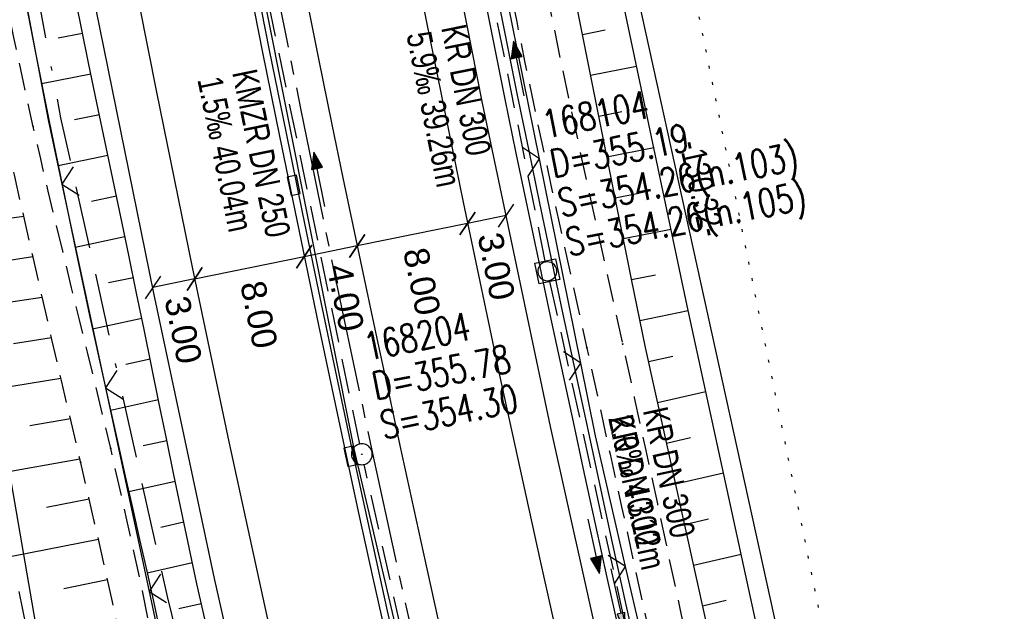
# Model space of a CAD drawing. Extents: x 508896 to 509497, y 457065 to 458031.
# Tile 32 of 45: x 509040 to 509111, y 457856 to 457898. Entities that reach past the tile are written whole.
import ezdxf

# ---------------------------------------------------------------- set-up
doc = ezdxf.new("R2010")
doc.units = 0
doc.header["$LTSCALE"] = 10
doc.header["$MEASUREMENT"] = 0
for name, pattern in [('ACAD_ISO16W100', [73, 15, -6.5, 15, -6.5, 15, -7, 1, -7]), ('ACHSE', [5.5, 4, -0.5, 0.5, -0.5]), ('AUSGEZOGEN', [0]), ('LT00', [0]), ('LT11', [0.3, 0.2, -0.1]), ('PUNKTX2_STR', [0.6, 0.1, -0.5]), ('STRICHLINIE2', [0.375, 0.25, -0.125])]:
    doc.linetypes.add(name, pattern=pattern)
doc.layers.get('0').update_dxf_attribs({"linetype": 'LT00'})
for name, color, linetype in [('--EK_FBR', 1, 'LT00'), ('--EK_Halt-Pfeil', 4, 'LT00'), ('--EK_Haltung', 7, 'STRICHLINIE2'), ('--EK_Haltung-Text', 140, 'LT00'), ('--EK_Schacht-Text', 5, 'LT00'), ('--EL_DFK_AB_L', 21, 'LT00'), ('--EL_Halt-Pfeil', 4, 'LT00'), ('--EL_Haltung', 182, 'STRICHLINIE2'), ('--EL_Haltung-Text', 182, 'LT00'), ('--WASSER_GRENZE', 180, 'PUNKTX2_STR'), ('-AX-093', 35, 'ACHSE'), ('ABSTAND', 8, 'LT00'), ('BAB-KABEL', 220, 'ACAD_ISO16W100'), ('BEMAßUNG', 255, 'Continuous'), ('DFK_AB_L', 21, 'LT00'), ('PFEIL', 140, 'AUSGEZOGEN'), ('V113_AFBR_BAB', 250, 'LT00'), ('V113_BOESCH', 250, 'LT00'), ('V113_BOSCHUNG', 250, 'LT00'), ('V113_FELDWEG', 250, 'LT11'), ('V113_GRABEN', 250, 'LT00'), ('V113_H_BORD', 8, 'LT00'), ('V113_KA_MULD', 182, 'LT00'), ('V113_KA_PRUF', 182, 'LT00'), ('V113_LD_MARK', 250, 'LT00'), ('V113_RINNE', 182, 'LT00'), ('V113_SINKK', 182, 'LT00'), ('V113_ZAUN', 40, 'LT00')]:
    doc.layers.add(name, color=color, linetype=linetype)
doc.styles.add('Arial', font='ARIAL.TTF')
doc.styles.add('Haltungsbeschriftung', font='ARIAL.TTF', dxfattribs={"width": 0.75})
doc.styles.add('schachtbeschriftung', font='romans.shx', dxfattribs={"width": 0.75, "height": 2})
doc.styles.get("Standard").update_dxf_attribs({"font": 'ARIAL.TTF'})

# ---------------------------------------------------------------- blocks, each defined once
blk = doc.blocks.new('Pfreil3')
at = {"layer": 'PFEIL'}
blk.add_hatch(color=256, dxfattribs=at).paths.add_polyline_path([(-1.549, 0.273), (-1.549, -0.273), (0, 0)])
for p, q in [((-1.549, 0), (-4.831, 0)), ((-1.549, -0.273), (-1.549, 0.273)), ((-1.549, 0.273), (0, 0)), ((0, 0), (-1.549, -0.273))]:
    blk.add_line(p, q, dxfattribs=at)
blk = doc.blocks.new('SYMB0003')
at = {"color": 0, "linetype": 'ByBlock'}
for p, q in [((-0.015712, 0), (0.010166, 0.012015)), ((0, -0.021257), (-0.015712, 0)), ((0.010166, 0.012015), (0, -0.021257))]:
    blk.add_line(p, q, dxfattribs=at)
for points in [[(-0.031395, 0.499013), (-0.093691, 0.491144), (-0.154509, 0.475528), (-0.21289, 0.452414), (-0.267913, 0.422164), (-0.318712, 0.385257), (-0.364484, 0.342274), (-0.404509, 0.293893), (-0.438154, 0.240877), (-0.464888, 0.184062), (-0.484292, 0.124345), (-0.496058, 0.062667), (-0.5, 0)], [(0.5, 0), (0.496057, 0.062667), (0.484292, 0.124345), (0.464888, 0.184062), (0.438153, 0.240877), (0.404509, 0.293893), (0.364484, 0.342274), (0.318712, 0.385257), (0.267913, 0.422164), (0.21289, 0.452414), (0.154509, 0.475528), (0.093691, 0.491144), (0.031395, 0.499013), (-0.031395, 0.499013)], [(-0.5, 0), (-0.496058, -0.062667), (-0.484292, -0.124345), (-0.464888, -0.184062), (-0.438154, -0.240877), (-0.404509, -0.293893), (-0.364485, -0.342274), (-0.318712, -0.385257), (-0.267914, -0.422164), (-0.21289, -0.452414), (-0.154509, -0.475529), (-0.093691, -0.491144), (-0.031395, -0.499014), (0.031395, -0.499014)], [(0.031395, -0.499014), (0.093691, -0.491144), (0.154509, -0.475529), (0.21289, -0.452414), (0.267914, -0.422164), (0.318712, -0.385257), (0.364485, -0.342274), (0.404509, -0.293893), (0.438154, -0.240877), (0.464889, -0.184062), (0.484292, -0.124345), (0.496058, -0.062667), (0.5, 0)]]:
    blk.add_lwpolyline(points, dxfattribs=at)
blk = doc.blocks.new('SYMB0011')
at = {"color": 0, "linetype": 'ByBlock'}
for p, q in [((0.5, 0), (-0.5, 0)), ((0, 0.5), (0, -0.5))]:
    blk.add_line(p, q, dxfattribs=at)
blk = doc.blocks.new('SYMB0024')
at = {"color": 0, "linetype": 'ByBlock'}
for p, q in [((-0.5, 0.5), (0, 0)), ((0, 0), (0.5, 0.5))]:
    blk.add_line(p, q, dxfattribs=at)
blk = doc.blocks.new('_Oblique')
at = {"color": 0, "linetype": 'ByBlock', "lineweight": -2}
blk.add_line((-0.5, -0.5), (0.5, 0.5), dxfattribs=at)
blk = doc.blocks.new('SYMB0652')
at = {"color": 0, "linetype": 'ByBlock'}
blk.add_lwpolyline([(-0.15, -0.075), (0.15, -0.075), (0.15, 0.075), (-0.15, 0.075), (-0.15, -0.075)], dxfattribs=at)
blk = doc.blocks.new('SYMB1210')
at = {"color": 0, "linetype": 'ByBlock'}
blk.add_line((0.018815, -0.179014), (0.055623, -0.17119), dxfattribs=at)
for points in [[(-0.2, -0.2), (-0.2, 0.2), (0.2, 0.2), (0.2, -0.2), (-0.2, -0.2)], [(0.018815, 0.179014), (-0.018815, 0.179014), (-0.055623, 0.17119), (-0.09, 0.155885), (-0.120444, 0.133766), (-0.145623, 0.105801), (-0.164438, 0.073213), (-0.176067, 0.037424), (-0.18, 0)], [(-0.18, 0), (-0.176067, -0.037424), (-0.164438, -0.073213), (-0.145623, -0.105801), (-0.120444, -0.133766), (-0.09, -0.155885), (-0.055623, -0.17119), (-0.018815, -0.179014), (0.018815, -0.179014)], [(0.18, 0), (0.176067, 0.037424), (0.164438, 0.073213), (0.145623, 0.105801), (0.120444, 0.133766), (0.09, 0.155885), (0.055623, 0.17119), (0.018815, 0.179014)], [(0.055623, -0.17119), (0.09, -0.155885), (0.120444, -0.133766), (0.145623, -0.105801), (0.164438, -0.073213), (0.176067, -0.037424), (0.18, 0)]]:
    blk.add_lwpolyline(points, dxfattribs=at)
blk = doc.blocks.new('SYMB0070')
at = {"color": 0, "linetype": 'ByBlock'}
for p, q in [((-0.5, 0), (0.2, 0)), ((0.5, 0), (0.2, 0.1)), ((0.2, 0.1), (0.2, 0)), ((0.468, 0), (0.21, 0.086)), ((0.21, 0.086), (0.21, -0.086)), ((0.21, -0.086), (0.468, 0)), ((0.22, -0.072), (0.437, 0)), ((0.23, -0.058), (0.405, 0)), ((0.24, -0.045), (0.374, 0)), ((0.342, 0), (0.25, 0.031)), ((0.25, 0.031), (0.25, -0.031)), ((0.25, -0.031), (0.342, 0)), ((0.26, -0.017), (0.31, 0)), ((0.27, -0.003), (0.279, 0))]:
    blk.add_line(p, q, dxfattribs=at)
for points in [[(0.2, 0), (0.2, -0.1), (0.5, 0)], [(0.437, 0), (0.22, 0.072), (0.22, -0.072)], [(0.405, 0), (0.23, 0.058), (0.23, -0.058)], [(0.374, 0), (0.24, 0.045), (0.24, -0.045)], [(0.31, 0), (0.26, 0.017), (0.26, -0.017)], [(0.279, 0), (0.27, 0.003), (0.27, -0.003)]]:
    blk.add_lwpolyline(points, dxfattribs=at)

msp = doc.modelspace()

# ---------------------------------------------------------------- linework, layer by layer
at = {"layer": '--EK_FBR'}
for points in [[(509118.866, 457710.525), (509111.875, 457733.915), (509105.573, 457756.287), (509099.311, 457779.351), (509093.246, 457802.736), (509088.446, 457822.548), (509082.751, 457846.651), (509077.808, 457868.846), (509072.927, 457892.132), (509068.281, 457915.614), (509064, 457939.002), (509059.781, 457963.33), (509056.225, 457985.851), (509055.658, 457989.641)], [(509093.657, 457704.002), (509086.933, 457726.568), (509080.559, 457749.081), (509074.608, 457770.998), (509068.782, 457793.524), (509062.994, 457817.153), (509057.11, 457842.371), (509053.614, 457857.897), (509049.251, 457878.459), (509044.777, 457900.436), (509040.408, 457923.488), (509036.279, 457946.653), (509032.268, 457970.926), (509030.876, 457980.072)]]:
    msp.add_lwpolyline(points, dxfattribs=at)
at = {"layer": '--EK_FBR', "linetype": 'LT11', "flags": 128}
for points in [[(508989.753, 457685.293), (508989.904, 457685.137), (508991.715, 457683.284), (508993.535, 457681.44), (508995.365, 457679.605), (508997.207, 457677.783), (508999.062, 457675.975), (509000.933, 457674.184), (509002.821, 457672.411), (509004.729, 457670.66), (509006.657, 457668.932), (509009.209, 457666.713), (509011.799, 457664.54), (509014.43, 457662.415), (509017.1, 457660.338), (509019.811, 457658.313), (509022.562, 457656.342), (509024.069, 457655.299), (509025.588, 457654.276), (509027.122, 457653.275), (509028.673, 457652.3), (509030.241, 457651.355), (509031.828, 457650.442), (509033.435, 457649.564), (509035.063, 457648.725), (509036.715, 457647.929), (509038.595, 457647.089), (509040.503, 457646.308), (509042.436, 457645.588), (509044.392, 457644.929), (509046.366, 457644.335), (509048.358, 457643.807), (509050.363, 457643.346), (509052.38, 457642.954), (509054.404, 457642.634), (509055.816, 457642.453), (509057.23, 457642.3), (509058.646, 457642.17), (509060.064, 457642.056), (509061.484, 457641.952), (509062.905, 457641.852), (509064.328, 457641.748), (509065.753, 457641.635), (509067.178, 457641.507), (509068.604, 457641.356), (509070.03, 457641.177), (509071.028, 457641.034), (509072.026, 457640.881), (509073.022, 457640.728), (509074.018, 457640.583), (509075.012, 457640.454), (509076.004, 457640.35), (509076.994, 457640.278), (509077.98, 457640.247), (509078.963, 457640.266), (509080.021, 457640.347), (509081.076, 457640.488), (509082.127, 457640.679), (509083.176, 457640.913), (509084.222, 457641.18), (509085.268, 457641.474), (509086.313, 457641.784), (509087.359, 457642.104), (509088.405, 457642.425), (509089.453, 457642.739), (509090.397, 457643.01), (509091.339, 457643.277), (509092.277, 457643.548), (509093.208, 457643.832), (509094.129, 457644.136), (509095.037, 457644.469), (509095.928, 457644.839), (509096.8, 457645.255), (509097.65, 457645.725), (509098.373, 457646.187), (509099.069, 457646.695), (509099.731, 457647.249), (509100.351, 457647.847), (509100.921, 457648.488), (509101.434, 457649.171), (509101.883, 457649.895), (509102.227, 457650.582), (509102.516, 457651.296), (509102.75, 457652.03), (509102.934, 457652.779), (509103.068, 457653.537), (509103.174, 457654.525), (509103.21, 457655.516), (509103.183, 457656.509), (509103.099, 457657.503), (509102.966, 457658.494), (509102.792, 457659.482), (509102.582, 457660.465), (509102.345, 457661.441), (509101.967, 457662.828), (509101.552, 457664.2), (509101.107, 457665.558), (509100.636, 457666.905), (509100.145, 457668.243), (509099.641, 457669.576), (509099.129, 457670.904), (509098.615, 457672.23), (509098.105, 457673.557), (509097.604, 457674.888), (509097.118, 457676.224), (509096.567, 457677.819), (509096.041, 457679.423), (509095.538, 457681.036), (509095.053, 457682.656), (509094.584, 457684.282), (509094.125, 457685.912), (509093.675, 457687.545), (509093.228, 457689.179), (509092.781, 457690.814), (509092.331, 457692.448), (509091.875, 457694.079), (509091.253, 457696.24), (509090.615, 457698.395), (509089.965, 457700.545), (509089.304, 457702.692), (509088.636, 457704.836), (509087.963, 457706.979), (509086.925, 457710.275), (509085.885, 457713.57), (509084.845, 457716.866), (509083.807, 457720.162), (509082.774, 457723.461), (509081.747, 457726.761), (509080.728, 457730.063), (509079.72, 457733.369), (509078.724, 457736.679), (509077.703, 457740.127), (509076.695, 457743.58), (509075.7, 457747.036), (509074.715, 457750.495), (509073.739, 457753.957), (509072.77, 457757.421), (509071.806, 457760.886), (509070.764, 457764.65), (509069.728, 457768.415), (509068.699, 457772.182), (509067.679, 457775.952), (509066.669, 457779.724), (509065.672, 457783.499), (509064.689, 457787.278), (509063.721, 457791.061), (509063.058, 457793.692), (509062.399, 457796.325), (509061.742, 457798.958), (509061.084, 457801.59), (509060.42, 457804.222), (509059.748, 457806.851), (509059.064, 457809.478), (509058.365, 457812.101), (509057.868, 457813.925), (509057.365, 457815.749), (509056.861, 457817.572), (509056.359, 457819.395), (509055.863, 457821.22), (509055.376, 457823.047), (509054.902, 457824.876), (509054.445, 457826.71), (509054.007, 457828.548), (509053.558, 457830.554), (509053.132, 457832.565), (509052.726, 457834.581), (509052.337, 457836.601), (509051.958, 457838.623), (509051.587, 457840.647), (509051.219, 457842.672), (509050.85, 457844.696), (509050.476, 457846.72), (509049.481, 457851.872), (509048.425, 457857.011), (509047.311, 457862.137), (509046.14, 457867.251), (509045.59, 457869.571), (509045.03, 457871.89), (509044.465, 457874.207), (509043.897, 457876.523), (509043.327, 457878.839), (509042.76, 457881.156), (509042.197, 457883.474), (509041.642, 457885.793), (509041.097, 457888.114), (509040.564, 457890.438), (509039.855, 457893.643), (509039.174, 457896.853), (509038.517, 457900.069), (509037.883, 457903.29), (509037.269, 457906.515), (509036.673, 457909.744), (509036.094, 457912.975), (509035.529, 457916.21), (509034.975, 457919.447), (509034.431, 457922.685), (509033.894, 457925.924), (509033.274, 457929.705), (509032.66, 457933.487), (509032.048, 457937.268), (509031.437, 457941.05), (509030.825, 457944.831), (509030.073, 457949.46), (509029.318, 457954.088), (509028.561, 457958.716), (509027.805, 457963.344), (509027.05, 457967.973), (509026.298, 457972.601), (509025.55, 457977.231), (509025.432, 457977.97)], [(508987.937, 457689.995), (508989.424, 457688.466), (508991.441, 457686.406), (508993.467, 457684.355), (508995.505, 457682.316), (508997.558, 457680.292), (508999.626, 457678.284), (509001.712, 457676.295), (509003.819, 457674.328), (509005.947, 457672.385), (509008.1, 457670.469), (509010.635, 457668.28), (509013.206, 457666.132), (509015.814, 457664.03), (509018.459, 457661.974), (509021.143, 457659.969), (509023.867, 457658.017), (509025.367, 457656.977), (509026.881, 457655.957), (509028.41, 457654.959), (509029.954, 457653.987), (509031.516, 457653.042), (509033.097, 457652.13), (509034.698, 457651.251), (509036.32, 457650.41), (509037.966, 457649.61), (509039.762, 457648.797), (509041.584, 457648.037), (509043.43, 457647.334), (509045.296, 457646.691), (509047.181, 457646.111), (509049.082, 457645.598), (509050.997, 457645.154), (509052.924, 457644.783), (509054.86, 457644.488), (509056.111, 457644.339), (509057.364, 457644.217), (509058.62, 457644.117), (509059.878, 457644.034), (509061.137, 457643.962), (509062.398, 457643.895), (509063.66, 457643.829), (509064.924, 457643.757), (509066.188, 457643.674), (509067.452, 457643.574), (509068.716, 457643.453), (509069.981, 457643.304), (509070.988, 457643.165), (509071.995, 457643.013), (509073, 457642.858), (509074.004, 457642.709), (509075.007, 457642.574), (509076.008, 457642.463), (509077.006, 457642.384), (509078.001, 457642.346), (509078.993, 457642.358), (509079.991, 457642.427), (509080.985, 457642.549), (509081.976, 457642.718), (509082.966, 457642.926), (509083.954, 457643.169), (509084.94, 457643.439), (509085.926, 457643.729), (509086.911, 457644.033), (509087.897, 457644.345), (509088.884, 457644.658), (509089.77, 457644.936), (509090.654, 457645.217), (509091.53, 457645.509), (509092.397, 457645.818), (509093.248, 457646.152), (509094.081, 457646.518), (509094.893, 457646.924), (509095.678, 457647.377), (509096.433, 457647.885), (509097.03, 457648.35), (509097.599, 457648.855), (509098.132, 457649.398), (509098.624, 457649.978), (509099.068, 457650.594), (509099.458, 457651.243), (509099.783, 457651.905), (509100.052, 457652.592), (509100.269, 457653.297), (509100.434, 457654.014), (509100.569, 457654.892), (509100.639, 457655.776), (509100.649, 457656.666), (509100.607, 457657.558), (509100.518, 457658.451), (509100.389, 457659.342), (509100.226, 457660.229), (509100.035, 457661.109), (509099.699, 457662.448), (509099.318, 457663.768), (509098.9, 457665.073), (509098.45, 457666.364), (509097.974, 457667.646), (509097.479, 457668.918), (509096.971, 457670.186), (509096.456, 457671.45), (509095.941, 457672.714), (509095.431, 457673.98), (509094.934, 457675.25), (509094.271, 457677.027), (509093.638, 457678.815), (509093.031, 457680.613), (509092.446, 457682.42), (509091.878, 457684.233), (509091.323, 457686.051), (509090.775, 457687.872), (509090.23, 457689.694), (509089.684, 457691.516), (509089.132, 457693.335), (509088.511, 457695.345), (509087.879, 457697.351), (509087.241, 457699.355), (509086.599, 457701.357), (509085.957, 457703.359), (509085.318, 457705.361), (509084.684, 457707.365), (509083.684, 457710.589), (509082.704, 457713.819), (509081.742, 457717.056), (509080.794, 457720.297), (509079.859, 457723.542), (509078.934, 457726.79), (509078.016, 457730.04), (509077.102, 457733.291), (509076.19, 457736.543), (509075.09, 457740.463), (509073.99, 457744.382), (509072.892, 457748.302), (509071.797, 457752.222), (509070.706, 457756.144), (509069.621, 457760.067), (509067.555, 457767.611), (509065.516, 457775.162), (509063.503, 457782.72), (509061.516, 457790.284), (509060.769, 457793.15), (509060.024, 457796.016), (509059.278, 457798.882), (509058.528, 457801.747), (509057.772, 457804.611), (509057.008, 457807.473), (509056.234, 457810.332), (509055.691, 457812.308), (509055.147, 457814.283), (509054.606, 457816.259), (509054.071, 457818.237), (509053.548, 457820.217), (509053.042, 457822.2), (509052.555, 457824.188), (509052.094, 457826.182), (509051.663, 457828.168), (509051.256, 457830.159), (509050.87, 457832.155), (509050.499, 457834.155), (509050.139, 457836.157), (509049.786, 457838.16), (509049.435, 457840.165), (509049.082, 457842.168), (509048.722, 457844.171), (509048.351, 457846.171), (509047.861, 457848.691), (509047.349, 457851.207), (509046.818, 457853.719), (509046.271, 457856.228), (509045.711, 457858.734), (509045.14, 457861.237), (509044.562, 457863.739), (509043.98, 457866.24), (509043.289, 457869.2), (509042.598, 457872.159), (509041.909, 457875.119), (509041.224, 457878.08), (509040.545, 457881.042), (509039.874, 457884.006), (509039.213, 457886.972), (509038.564, 457889.94), (509037.346, 457895.687), (509036.18, 457901.445), (509035.062, 457907.213), (509033.993, 457912.99), (509032.97, 457918.776), (509031.993, 457924.569), (509031.553, 457927.268), (509031.121, 457929.969), (509030.694, 457932.671), (509030.27, 457935.373), (509029.848, 457938.075), (509029.425, 457940.777), (509028.998, 457943.479), (509028.424, 457947.064), (509027.843, 457950.648), (509027.257, 457954.231), (509026.668, 457957.814), (509026.077, 457961.397), (509025.487, 457964.979), (509024.901, 457968.562), (509024.319, 457972.146), (509023.744, 457975.731), (509023.508, 457977.226)]]:
    msp.add_lwpolyline(points, dxfattribs=at)
at = {"layer": '--EK_FBR', "color": 2}
msp.add_lwpolyline([(509060.166, 457900.04), (509061.109, 457895.32), (509062.068, 457890.603), (509062.866, 457886.745), (509063.675, 457882.889), (509064.492, 457879.035), (509065.316, 457875.183), (509066.144, 457871.331), (509066.976, 457867.48), (509067.806, 457863.643), (509068.639, 457859.806), (509069.475, 457855.97), (509070.317, 457852.135)], dxfattribs=at)
at = {"layer": '--EK_Haltung'}
for p, q in [((509077.441, 457880.759), (509070.032, 457917.784)), ((509064.079, 457867.579), (509056.294, 457905.329)), ((509077.749, 457879.292), (509086.056, 457841.573)), ((509072.858, 457828.534), (509064.395, 457866.113))]:
    msp.add_line(p, q, dxfattribs=at)
at = {"layer": '--EL_DFK_AB_L'}
for p, q in [((509101.429, 457821.081), (509073.771, 457946.897)), ((509042.303, 457845.578), (509025.838, 457940.961))]:
    msp.add_line(p, q, dxfattribs=at)
at = {"layer": '--EL_Haltung'}
for p, q in [((509077.441, 457880.759), (509070.032, 457917.784)), ((509064.079, 457867.579), (509056.294, 457905.329)), ((509077.749, 457879.292), (509086.056, 457841.573)), ((509072.858, 457828.534), (509064.395, 457866.113))]:
    msp.add_line(p, q, dxfattribs=at)
at = {"layer": '--WASSER_GRENZE', "ltscale": 0.2}
msp.add_line((509069.012, 457994.797), (509105.41, 457814.679), dxfattribs=at)
at = {"layer": '-AX-093', "ltscale": 0.2}
msp.add_lwpolyline([(509043.273, 457984.858), (509044.222, 457978.663), (509046.216, 457966.188), (509048.288, 457953.726), (509050.439, 457941.277), (509052.669, 457928.842), (509054.977, 457916.422), (509057.364, 457904.016), (509059.83, 457891.626), (509062.374, 457879.251), (509064.996, 457866.893), (509067.697, 457854.552), (509070.475, 457842.228), (509073.332, 457829.922), (509076.266, 457817.634), (509079.279, 457805.365), (509082.369, 457793.116), (509085.536, 457780.886), (509088.781, 457768.676), (509092.103, 457756.488), (509095.502, 457744.32), (509098.978, 457732.175), (509102.531, 457720.051)], dxfattribs=at)
at = {"layer": 'BAB-KABEL', "ltscale": 0.03, "flags": 128}
msp.add_lwpolyline([(509027.439, 457978.744), (509029.992, 457962.287), (509036.078, 457925.561), (509042.53, 457891.088), (509050.199, 457856.608), (509058.308, 457823.548), (509063.573, 457801.983), (509070.716, 457774.03), (509076.001, 457755.232), (509080.344, 457739.422), (509090.908, 457703.838), (509097.734, 457681.362), (509107.502, 457647.716), (509111.875, 457634.115), (509120.021, 457610.435), (509126.819, 457590.343), (509133.907, 457568.294), (509141.674, 457548.685), (509152.536, 457521.068), (509161.517, 457500.799), (509168.375, 457485.506), (509176.765, 457466.898), (509181.801, 457454.992), (509189.699, 457436.662), (509196.246, 457421.569), (509205.148, 457401.069), (509215.566, 457378.886), (509222.29, 457363.753), (509225.647, 457356.877), (509234.558, 457339.558), (509240.768, 457328.992), (509247.494, 457315.697), (509253.706, 457303.621), (509259.411, 457292.888), (509271.508, 457267.522), (509283.446, 457244.117), (509295.196, 457221.979), (509305.267, 457201.686), (509314.935, 457182.403), (509327.66, 457157.094), (509343.187, 457126.022), (509350.453, 457111.908)], dxfattribs=at)
at = {"layer": 'BEMAßUNG'}
for p, q in [((509074.618, 457884.034), (509071.841, 457883.469)), ((509071.841, 457883.469), (509063.887, 457881.85)), ((509063.887, 457881.85), (509060.076, 457881.074)), ((509060.076, 457881.074), (509052.185, 457879.467)), ((509052.183, 457879.473), (509049.169, 457878.859))]:
    msp.add_line(p, q, dxfattribs=at)
at = {"layer": 'DFK_AB_L'}
for p, q in [((509101.429, 457821.081), (509073.771, 457946.897)), ((509042.303, 457845.578), (509025.838, 457940.961))]:
    msp.add_line(p, q, dxfattribs=at)
at = {"layer": 'V113_AFBR_BAB'}
for points in [[(509118.866, 457710.525), (509111.875, 457733.915), (509105.573, 457756.287), (509099.311, 457779.351), (509093.246, 457802.736), (509088.446, 457822.548), (509082.751, 457846.651), (509077.808, 457868.846), (509072.927, 457892.132), (509068.281, 457915.614), (509064, 457939.002), (509059.781, 457963.33), (509056.225, 457985.851), (509055.658, 457989.641)], [(509093.657, 457704.002), (509086.933, 457726.568), (509080.559, 457749.081), (509074.608, 457770.998), (509068.782, 457793.524), (509062.994, 457817.153), (509057.11, 457842.371), (509053.614, 457857.897), (509049.251, 457878.459), (509044.777, 457900.436), (509040.408, 457923.488), (509036.279, 457946.653), (509032.268, 457970.926), (509030.876, 457980.072)]]:
    msp.add_lwpolyline(points, dxfattribs=at)
at = {"layer": 'V113_AFBR_BAB', "color": 0}
msp.add_lwpolyline([(509060.166, 457900.04), (509061.109, 457895.32), (509062.068, 457890.603), (509062.866, 457886.745), (509063.675, 457882.889), (509064.492, 457879.035), (509065.316, 457875.183), (509066.144, 457871.331), (509066.976, 457867.48), (509067.806, 457863.643), (509068.639, 457859.806), (509069.475, 457855.97), (509070.317, 457852.135)], dxfattribs=at)
at = {"layer": 'V113_BOESCH'}
for points in [[(509103.712, 457812.595), (509101.55, 457816.601), (509100.118, 457819.895), (509098.113, 457829.492), (509087.658, 457877.541), (509077.56, 457925.448), (509071.545, 457958.317), (509067.034, 457985.601), (509065.877, 457993.586)], [(509103.712, 457812.595), (509101.55, 457816.601), (509100.118, 457819.895), (509098.113, 457829.492), (509087.658, 457877.541), (509077.56, 457925.448), (509071.545, 457958.317), (509067.034, 457985.601), (509065.877, 457993.586)], [(509039.707, 457900.965), (509040.701, 457895.888), (509041.714, 457890.816), (509042.664, 457886.153), (509043.633, 457881.494), (509044.623, 457876.839), (509045.635, 457872.188), (509046.669, 457867.542), (509047.185, 457865.265), (509047.704, 457862.988), (509048.221, 457860.711), (509048.734, 457858.433), (509049.24, 457856.154), (509049.734, 457853.872)], [(509052.911, 457854.994), (509052.352, 457857.521), (509051.787, 457860.133), (509051.233, 457862.747), (509050.688, 457865.363), (509050.15, 457867.981), (509049.615, 457870.6), (509049.082, 457873.218), (509048.547, 457875.837), (509048.01, 457878.455), (509047.441, 457881.198), (509046.869, 457883.94), (509046.294, 457886.681), (509045.719, 457889.423), (509045.146, 457892.165), (509044.577, 457894.907), (509044.014, 457897.651), (509043.46, 457900.397)], [(509094.747, 457828.99), (509084.65, 457874.534), (509083.657, 457879.449), (509082.666, 457884.363), (509081.678, 457889.279), (509080.695, 457894.196), (509079.718, 457899.114)], [(509094.747, 457828.99), (509084.65, 457874.534), (509083.657, 457879.449), (509082.666, 457884.363), (509081.678, 457889.279), (509080.695, 457894.196), (509079.718, 457899.114)], [(509039.514, 457856.965), (509040.322, 457853.077), (509041.168, 457849.197), (509042.052, 457845.324), (509042.969, 457841.459), (509043.919, 457837.601), (509044.899, 457833.75), (509045.907, 457829.906), (509046.941, 457826.068), (509048, 457822.237), (509049.08, 457818.412), (509050.18, 457814.592), (509051.297, 457810.779), (509052.43, 457806.972), (509053.25, 457804.248), (509054.074, 457801.525), (509054.899, 457798.804), (509055.723, 457796.082), (509056.542, 457793.359)]]:
    msp.add_lwpolyline(points, dxfattribs=at)
at = {"layer": 'V113_BOSCHUNG'}
for p, q in [((509080.12, 457897.089), (509081.76, 457897.413)), ((509042.346, 457896.835), (509044.111, 457897.179)), ((509080.705, 457894.147), (509084.02, 457894.801)), ((509041.167, 457893.541), (509044.713, 457894.249)), ((509043.541, 457890.956), (509045.322, 457891.32)), ((509081.293, 457891.205), (509082.966, 457891.535)), ((509081.882, 457888.263), (509085.257, 457888.93)), ((509042.358, 457887.643), (509045.935, 457888.393)), ((509044.757, 457885.08), (509046.551, 457885.456)), ((509082.473, 457885.322), (509084.175, 457885.658)), ((509035.074, 457883.324), (509039.874, 457884.006)), ((509043.576, 457881.768), (509047.166, 457882.52)), ((509083.066, 457882.381), (509086.495, 457883.058)), ((509038.023, 457880.712), (509040.537, 457881.08)), ((509045.987, 457879.208), (509047.777, 457879.583)), ((509083.659, 457879.44), (509085.386, 457879.781)), ((509035.954, 457877.368), (509041.206, 457878.158)), ((509084.256, 457876.483), (509087.731, 457877.204)), ((509044.828, 457875.891), (509048.38, 457876.653)), ((509039.146, 457874.815), (509041.879, 457875.248)), ((509084.872, 457873.531), (509086.619, 457873.91)), ((509047.223, 457873.337), (509048.979, 457873.722)), ((509036.887, 457871.41), (509042.558, 457872.33)), ((509085.525, 457870.585), (509088.999, 457871.375)), ((509046.116, 457870.013), (509049.576, 457870.79)), ((509040.309, 457868.926), (509043.237, 457869.424)), ((509048.474, 457867.468), (509050.176, 457867.85)), ((509086.175, 457867.656), (509087.906, 457868.049)), ((509037.898, 457865.452), (509043.915, 457866.519)), ((509086.824, 457864.727), (509090.275, 457865.512)), ((509047.437, 457864.16), (509050.782, 457864.912)), ((509041.515, 457863.048), (509044.588, 457863.627)), ((509049.749, 457861.605), (509051.396, 457861.975)), ((509087.473, 457861.798), (509089.193, 457862.189)), ((509039.009, 457859.5), (509045.258, 457860.724)), ((509048.762, 457858.309), (509052.022, 457859.041)), ((509088.123, 457858.869), (509091.551, 457859.649)), ((509042.759, 457857.178), (509045.916, 457857.819)), ((509088.772, 457855.94), (509090.48, 457856.329)), ((509051.036, 457855.744), (509052.665, 457856.102))]:
    msp.add_line(p, q, dxfattribs=at)
at = {"layer": 'V113_FELDWEG', "flags": 128}
for points in [[(509061.669, 457991.962), (509062.2, 457988.396), (509063.129, 457982.25), (509064.071, 457976.105), (509065.023, 457969.961), (509065.503, 457966.894), (509065.986, 457963.827), (509066.476, 457960.761), (509066.974, 457957.697), (509067.482, 457954.634), (509068.001, 457951.573), (509068.534, 457948.515), (509069.075, 457945.497), (509069.627, 457942.482), (509070.189, 457939.468), (509070.756, 457936.455), (509071.327, 457933.443), (509071.897, 457930.43), (509072.465, 457927.417), (509073.026, 457924.403), (509073.5, 457921.819), (509073.97, 457919.235), (509074.438, 457916.65), (509074.906, 457914.065), (509075.377, 457911.481), (509075.852, 457908.897), (509076.335, 457906.316), (509076.827, 457903.736), (509077.331, 457901.158), (509077.923, 457898.218), (509078.53, 457895.282), (509079.151, 457892.348), (509079.783, 457889.416), (509080.423, 457886.486), (509081.068, 457883.556), (509081.716, 457880.628), (509082.365, 457877.7), (509083.012, 457874.771), (509083.851, 457870.941), (509084.684, 457867.111), (509085.513, 457863.279), (509086.338, 457859.446), (509087.161, 457855.614), (509087.985, 457851.781), (509088.811, 457847.948), (509089.419, 457845.138), (509090.032, 457842.328), (509090.653, 457839.521), (509091.285, 457836.716), (509091.93, 457833.914), (509092.594, 457831.117), (509093.277, 457828.324), (509093.737, 457826.494), (509094.204, 457824.666), (509094.675, 457822.839), (509095.145, 457821.012), (509095.613, 457819.184), (509096.074, 457817.355), (509096.525, 457815.523), (509096.969, 457813.668), (509097.403, 457811.81), (509097.831, 457809.951), (509098.255, 457808.091), (509098.678, 457806.231), (509099.22, 457803.87), (509099.768, 457801.51), (509100.324, 457799.152), (509100.891, 457796.796), (509101.471, 457794.444), (509102.064, 457792.096), (509102.692, 457789.677), (509103.335, 457787.262), (509103.99, 457784.851), (509104.654, 457782.441), (509105.325, 457780.033), (509106, 457777.627), (509106.677, 457775.22), (509107.352, 457772.814), (509108.024, 457770.406), (509108.689, 457767.996), (509109.346, 457765.584), (509109.945, 457763.348), (509110.538, 457761.11), (509111.129, 457758.871), (509111.721, 457756.633), (509112.319, 457754.396), (509112.925, 457752.163), (509113.545, 457749.933), (509114.182, 457747.707), (509114.839, 457745.488), (509115.52, 457743.276), (509116.23, 457741.072), (509116.763, 457739.48), (509117.309, 457737.891), (509117.862, 457736.305), (509118.419, 457734.719), (509118.975, 457733.134), (509119.526, 457731.547), (509120.067, 457729.958), (509120.594, 457728.365), (509121.102, 457726.767), (509121.588, 457725.163), (509122.046, 457723.551), (509122.472, 457721.93), (509122.766, 457720.722), (509123.045, 457719.509), (509123.314, 457718.293), (509123.577, 457717.076), (509123.84, 457715.859), (509124.107, 457714.643), (509124.383, 457713.429), (509124.879, 457711.384), (509125.412, 457709.349), (509125.975, 457707.322), (509126.565, 457705.303), (509127.179, 457703.289), (509127.81, 457701.281), (509128.457, 457699.276), (509129.113, 457697.274), (509129.775, 457695.274), (509130.438, 457693.274), (509131.099, 457691.273), (509131.944, 457688.686), (509132.779, 457686.097), (509133.608, 457683.507), (509134.433, 457680.916), (509135.257, 457678.325), (509136.082, 457675.735), (509136.911, 457673.147), (509137.746, 457670.561), (509138.59, 457667.978), (509139.341, 457665.708), (509140.098, 457663.44), (509140.857, 457661.171), (509141.614, 457658.902), (509142.365, 457656.63), (509143.108, 457654.355), (509143.839, 457652.074), (509144.356, 457650.43), (509144.869, 457648.784), (509145.382, 457647.138), (509145.899, 457645.493), (509146.424, 457643.852), (509146.962, 457642.215), (509147.517, 457640.585), (509148.092, 457638.963), (509148.692, 457637.35), (509149.321, 457635.748), (509149.983, 457634.16), (509150.682, 457632.586), (509151.422, 457631.028), (509151.765, 457630.338), (509152.108, 457629.647), (509152.441, 457628.954), (509152.755, 457628.255), (509153.041, 457627.545), (509153.308, 457626.77), (509153.54, 457625.982), (509153.743, 457625.184), (509153.925, 457624.379), (509154.095, 457623.569), (509154.261, 457622.757), (509154.429, 457621.946), (509154.607, 457621.138), (509154.804, 457620.335), (509155.033, 457619.513), (509155.284, 457618.698), (509155.552, 457617.888), (509155.831, 457617.082), (509156.116, 457616.277), (509163.031, 457596.871), (509169.695, 457579.416), (509175.965, 457562.519)], [(509059.167, 457990.996), (509059.62, 457988.073), (509060.112, 457984.957), (509060.61, 457981.841), (509061.11, 457978.725), (509061.611, 457975.61), (509062.109, 457972.494), (509062.601, 457969.377), (509063.012, 457966.737), (509063.421, 457964.096), (509063.829, 457961.455), (509064.241, 457958.814), (509064.659, 457956.175), (509065.085, 457953.537), (509065.524, 457950.902), (509065.978, 457948.269), (509066.417, 457945.815), (509066.869, 457943.363), (509067.332, 457940.913), (509067.802, 457938.465), (509068.278, 457936.017), (509068.756, 457933.569), (509069.234, 457931.122), (509069.71, 457928.674), (509070.18, 457926.225), (509070.643, 457923.775), (509071.111, 457921.238), (509071.571, 457918.699), (509072.026, 457916.16), (509072.478, 457913.619), (509072.93, 457911.08), (509073.386, 457908.54), (509073.848, 457906.002), (509074.318, 457903.466), (509074.801, 457900.932), (509075.381, 457897.984), (509075.978, 457895.04), (509076.59, 457892.099), (509077.215, 457889.16), (509077.849, 457886.223), (509078.49, 457883.288), (509079.137, 457880.353), (509079.785, 457877.419), (509080.433, 457874.485), (509081.271, 457870.674), (509082.105, 457866.863), (509082.938, 457863.051), (509083.77, 457859.24), (509084.604, 457855.429), (509085.441, 457851.618), (509086.283, 457847.809), (509087.805, 457840.994), (509089.347, 457834.183), (509090.907, 457827.376), (509091.628, 457824.256), (509092.355, 457821.137), (509093.09, 457818.02), (509093.833, 457814.906), (509094.588, 457811.794), (509095.357, 457808.686), (509096.14, 457805.581), (509096.848, 457802.833), (509097.566, 457800.089), (509098.293, 457797.346), (509099.026, 457794.605), (509099.761, 457791.864), (509100.946, 457787.454), (509102.133, 457783.044), (509103.324, 457778.635), (509104.521, 457774.228), (509105.724, 457769.823), (509106.935, 457765.42), (509108.332, 457760.39), (509109.742, 457755.363), (509111.168, 457750.341), (509112.609, 457745.323), (509114.067, 457740.31), (509115.241, 457736.321), (509116.424, 457732.334), (509117.617, 457728.35), (509118.816, 457724.368), (509120.021, 457720.388), (509121.231, 457716.41), (509122.444, 457712.432), (509123.778, 457708.066), (509125.116, 457703.7), (509126.457, 457699.336), (509127.803, 457694.974), (509129.155, 457690.613), (509130.356, 457686.758), (509131.564, 457682.906), (509132.781, 457679.056), (509134.007, 457675.209), (509135.244, 457671.366), (509136.494, 457667.527), (509137.358, 457664.901), (509138.226, 457662.277), (509139.098, 457659.654), (509139.97, 457657.031), (509140.842, 457654.408), (509141.712, 457651.784), (509142.43, 457649.61), (509143.147, 457647.435), (509143.867, 457645.261), (509144.591, 457643.089), (509145.323, 457640.919), (509146.064, 457638.753), (509146.819, 457636.591), (509147.588, 457634.435), (509148.375, 457632.285), (509149.183, 457630.143), (509149.752, 457628.67), (509150.327, 457627.2), (509150.903, 457625.729), (509151.475, 457624.258), (509152.038, 457622.783), (509152.586, 457621.303), (509153.116, 457619.816), (509153.469, 457618.785), (509153.813, 457617.751), (509154.151, 457616.714), (509154.487, 457615.677), (509161.552, 457595.925), (509168.263, 457578.46), (509174.497, 457561.824)], [(508989.753, 457685.293), (508989.904, 457685.137), (508991.715, 457683.284), (508993.535, 457681.44), (508995.365, 457679.605), (508997.207, 457677.783), (508999.062, 457675.975), (509000.933, 457674.184), (509002.821, 457672.411), (509004.729, 457670.66), (509006.657, 457668.932), (509009.209, 457666.713), (509011.799, 457664.54), (509014.43, 457662.415), (509017.1, 457660.338), (509019.811, 457658.313), (509022.562, 457656.342), (509024.069, 457655.299), (509025.588, 457654.276), (509027.122, 457653.275), (509028.673, 457652.3), (509030.241, 457651.355), (509031.828, 457650.442), (509033.435, 457649.564), (509035.063, 457648.725), (509036.715, 457647.929), (509038.595, 457647.089), (509040.503, 457646.308), (509042.436, 457645.588), (509044.392, 457644.929), (509046.366, 457644.335), (509048.358, 457643.807), (509050.363, 457643.346), (509052.38, 457642.954), (509054.404, 457642.634), (509055.816, 457642.453), (509057.23, 457642.3), (509058.646, 457642.17), (509060.064, 457642.056), (509061.484, 457641.952), (509062.905, 457641.852), (509064.328, 457641.748), (509065.753, 457641.635), (509067.178, 457641.507), (509068.604, 457641.356), (509070.03, 457641.177), (509071.028, 457641.034), (509072.026, 457640.881), (509073.022, 457640.728), (509074.018, 457640.583), (509075.012, 457640.454), (509076.004, 457640.35), (509076.994, 457640.278), (509077.98, 457640.247), (509078.963, 457640.266), (509080.021, 457640.347), (509081.076, 457640.488), (509082.127, 457640.679), (509083.176, 457640.913), (509084.222, 457641.18), (509085.268, 457641.474), (509086.313, 457641.784), (509087.359, 457642.104), (509088.405, 457642.425), (509089.453, 457642.739), (509090.397, 457643.01), (509091.339, 457643.277), (509092.277, 457643.548), (509093.208, 457643.832), (509094.129, 457644.136), (509095.037, 457644.469), (509095.928, 457644.839), (509096.8, 457645.255), (509097.65, 457645.725), (509098.373, 457646.187), (509099.069, 457646.695), (509099.731, 457647.249), (509100.351, 457647.847), (509100.921, 457648.488), (509101.434, 457649.171), (509101.883, 457649.895), (509102.227, 457650.582), (509102.516, 457651.296), (509102.75, 457652.03), (509102.934, 457652.779), (509103.068, 457653.537), (509103.174, 457654.525), (509103.21, 457655.516), (509103.183, 457656.509), (509103.099, 457657.503), (509102.966, 457658.494), (509102.792, 457659.482), (509102.582, 457660.465), (509102.345, 457661.441), (509101.967, 457662.828), (509101.552, 457664.2), (509101.107, 457665.558), (509100.636, 457666.905), (509100.145, 457668.243), (509099.641, 457669.576), (509099.129, 457670.904), (509098.615, 457672.23), (509098.105, 457673.557), (509097.604, 457674.888), (509097.118, 457676.224), (509096.567, 457677.819), (509096.041, 457679.423), (509095.538, 457681.036), (509095.053, 457682.656), (509094.584, 457684.282), (509094.125, 457685.912), (509093.675, 457687.545), (509093.228, 457689.179), (509092.781, 457690.814), (509092.331, 457692.448), (509091.875, 457694.079), (509091.253, 457696.24), (509090.615, 457698.395), (509089.965, 457700.545), (509089.304, 457702.692), (509088.636, 457704.836), (509087.963, 457706.979), (509086.925, 457710.275), (509085.885, 457713.57), (509084.845, 457716.866), (509083.807, 457720.162), (509082.774, 457723.461), (509081.747, 457726.761), (509080.728, 457730.063), (509079.72, 457733.369), (509078.724, 457736.679), (509077.703, 457740.127), (509076.695, 457743.58), (509075.7, 457747.036), (509074.715, 457750.495), (509073.739, 457753.957), (509072.77, 457757.421), (509071.806, 457760.886), (509070.764, 457764.65), (509069.728, 457768.415), (509068.699, 457772.182), (509067.679, 457775.952), (509066.669, 457779.724), (509065.672, 457783.499), (509064.689, 457787.278), (509063.721, 457791.061), (509063.058, 457793.692), (509062.399, 457796.325), (509061.742, 457798.958), (509061.084, 457801.59), (509060.42, 457804.222), (509059.748, 457806.851), (509059.064, 457809.478), (509058.365, 457812.101), (509057.868, 457813.925), (509057.365, 457815.749), (509056.861, 457817.572), (509056.359, 457819.395), (509055.863, 457821.22), (509055.376, 457823.047), (509054.902, 457824.876), (509054.445, 457826.71), (509054.007, 457828.548), (509053.558, 457830.554), (509053.132, 457832.565), (509052.726, 457834.581), (509052.337, 457836.601), (509051.958, 457838.623), (509051.587, 457840.647), (509051.219, 457842.672), (509050.85, 457844.696), (509050.476, 457846.72), (509049.481, 457851.872), (509048.425, 457857.011), (509047.311, 457862.137), (509046.14, 457867.251), (509045.59, 457869.571), (509045.03, 457871.89), (509044.465, 457874.207), (509043.897, 457876.523), (509043.327, 457878.839), (509042.76, 457881.156), (509042.197, 457883.474), (509041.642, 457885.793), (509041.097, 457888.114), (509040.564, 457890.438), (509039.855, 457893.643), (509039.174, 457896.853), (509038.517, 457900.069), (509037.883, 457903.29), (509037.269, 457906.515), (509036.673, 457909.744), (509036.094, 457912.975), (509035.529, 457916.21), (509034.975, 457919.447), (509034.431, 457922.685), (509033.894, 457925.924), (509033.274, 457929.705), (509032.66, 457933.487), (509032.048, 457937.268), (509031.437, 457941.05), (509030.825, 457944.831), (509030.073, 457949.46), (509029.318, 457954.088), (509028.561, 457958.716), (509027.805, 457963.344), (509027.05, 457967.973), (509026.298, 457972.601), (509025.55, 457977.231), (509025.432, 457977.97)], [(508987.937, 457689.995), (508989.424, 457688.466), (508991.441, 457686.406), (508993.467, 457684.355), (508995.505, 457682.316), (508997.558, 457680.292), (508999.626, 457678.284), (509001.712, 457676.295), (509003.819, 457674.328), (509005.947, 457672.385), (509008.1, 457670.469), (509010.635, 457668.28), (509013.206, 457666.132), (509015.814, 457664.03), (509018.459, 457661.974), (509021.143, 457659.969), (509023.867, 457658.017), (509025.367, 457656.977), (509026.881, 457655.957), (509028.41, 457654.959), (509029.954, 457653.987), (509031.516, 457653.042), (509033.097, 457652.13), (509034.698, 457651.251), (509036.32, 457650.41), (509037.966, 457649.61), (509039.762, 457648.797), (509041.584, 457648.037), (509043.43, 457647.334), (509045.296, 457646.691), (509047.181, 457646.111), (509049.082, 457645.598), (509050.997, 457645.154), (509052.924, 457644.783), (509054.86, 457644.488), (509056.111, 457644.339), (509057.364, 457644.217), (509058.62, 457644.117), (509059.878, 457644.034), (509061.137, 457643.962), (509062.398, 457643.895), (509063.66, 457643.829), (509064.924, 457643.757), (509066.188, 457643.674), (509067.452, 457643.574), (509068.716, 457643.453), (509069.981, 457643.304), (509070.988, 457643.165), (509071.995, 457643.013), (509073, 457642.858), (509074.004, 457642.709), (509075.007, 457642.574), (509076.008, 457642.463), (509077.006, 457642.384), (509078.001, 457642.346), (509078.993, 457642.358), (509079.991, 457642.427), (509080.985, 457642.549), (509081.976, 457642.718), (509082.966, 457642.926), (509083.954, 457643.169), (509084.94, 457643.439), (509085.926, 457643.729), (509086.911, 457644.033), (509087.897, 457644.345), (509088.884, 457644.658), (509089.77, 457644.936), (509090.654, 457645.217), (509091.53, 457645.509), (509092.397, 457645.818), (509093.248, 457646.152), (509094.081, 457646.518), (509094.893, 457646.924), (509095.678, 457647.377), (509096.433, 457647.885), (509097.03, 457648.35), (509097.599, 457648.855), (509098.132, 457649.398), (509098.624, 457649.978), (509099.068, 457650.594), (509099.458, 457651.243), (509099.783, 457651.905), (509100.052, 457652.592), (509100.269, 457653.297), (509100.434, 457654.014), (509100.569, 457654.892), (509100.639, 457655.776), (509100.649, 457656.666), (509100.607, 457657.558), (509100.518, 457658.451), (509100.389, 457659.342), (509100.226, 457660.229), (509100.035, 457661.109), (509099.699, 457662.448), (509099.318, 457663.768), (509098.9, 457665.073), (509098.45, 457666.364), (509097.974, 457667.646), (509097.479, 457668.918), (509096.971, 457670.186), (509096.456, 457671.45), (509095.941, 457672.714), (509095.431, 457673.98), (509094.934, 457675.25), (509094.271, 457677.027), (509093.638, 457678.815), (509093.031, 457680.613), (509092.446, 457682.42), (509091.878, 457684.233), (509091.323, 457686.051), (509090.775, 457687.872), (509090.23, 457689.694), (509089.684, 457691.516), (509089.132, 457693.335), (509088.511, 457695.345), (509087.879, 457697.351), (509087.241, 457699.355), (509086.599, 457701.357), (509085.957, 457703.359), (509085.318, 457705.361), (509084.684, 457707.365), (509083.684, 457710.589), (509082.704, 457713.819), (509081.742, 457717.056), (509080.794, 457720.297), (509079.859, 457723.542), (509078.934, 457726.79), (509078.016, 457730.04), (509077.102, 457733.291), (509076.19, 457736.543), (509075.09, 457740.463), (509073.99, 457744.382), (509072.892, 457748.302), (509071.797, 457752.222), (509070.706, 457756.144), (509069.621, 457760.067), (509067.555, 457767.611), (509065.516, 457775.162), (509063.503, 457782.72), (509061.516, 457790.284), (509060.769, 457793.15), (509060.024, 457796.016), (509059.278, 457798.882), (509058.528, 457801.747), (509057.772, 457804.611), (509057.008, 457807.473), (509056.234, 457810.332), (509055.691, 457812.308), (509055.147, 457814.283), (509054.606, 457816.259), (509054.071, 457818.237), (509053.548, 457820.217), (509053.042, 457822.2), (509052.555, 457824.188), (509052.094, 457826.182), (509051.663, 457828.168), (509051.256, 457830.159), (509050.87, 457832.155), (509050.499, 457834.155), (509050.139, 457836.157), (509049.786, 457838.16), (509049.435, 457840.165), (509049.082, 457842.168), (509048.722, 457844.171), (509048.351, 457846.171), (509047.861, 457848.691), (509047.349, 457851.207), (509046.818, 457853.719), (509046.271, 457856.228), (509045.711, 457858.734), (509045.14, 457861.237), (509044.562, 457863.739), (509043.98, 457866.24), (509043.289, 457869.2), (509042.598, 457872.159), (509041.909, 457875.119), (509041.224, 457878.08), (509040.545, 457881.042), (509039.874, 457884.006), (509039.213, 457886.972), (509038.564, 457889.94), (509037.346, 457895.687), (509036.18, 457901.445), (509035.062, 457907.213), (509033.993, 457912.99), (509032.97, 457918.776), (509031.993, 457924.569), (509031.553, 457927.268), (509031.121, 457929.969), (509030.694, 457932.671), (509030.27, 457935.373), (509029.848, 457938.075), (509029.425, 457940.777), (509028.998, 457943.479), (509028.424, 457947.064), (509027.843, 457950.648), (509027.257, 457954.231), (509026.668, 457957.814), (509026.077, 457961.397), (509025.487, 457964.979), (509024.901, 457968.562), (509024.319, 457972.146), (509023.744, 457975.731), (509023.508, 457977.226)]]:
    msp.add_lwpolyline(points, dxfattribs=at)
at = {"layer": 'V113_GRABEN'}
for points in [[(509072.789, 457901.08), (509073.652, 457896.744), (509074.528, 457892.41), (509075.325, 457888.535), (509076.133, 457884.662), (509076.949, 457880.791), (509077.774, 457876.922), (509078.604, 457873.054), (509079.439, 457869.187), (509080.249, 457865.448), (509081.063, 457861.709), (509081.882, 457857.972), (509082.708, 457854.236)], [(509073.693, 457901.342), (509074.552, 457897.02), (509075.423, 457892.701), (509076.22, 457888.812), (509077.027, 457884.925), (509077.843, 457881.04), (509078.666, 457877.157), (509079.496, 457873.275), (509080.331, 457869.394), (509081.297, 457864.93), (509082.269, 457860.468), (509083.251, 457856.008), (509084.244, 457851.55)]]:
    msp.add_lwpolyline(points, dxfattribs=at)
at = {"layer": 'V113_H_BORD'}
msp.add_lwpolyline([(509042.253, 457984.465), (509051.959, 457925.916), (509063.647, 457867.236), (509080.341, 457796.2), (509092.218, 457751.548), (509119.942, 457660.357), (509144.412, 457590.771), (509169.438, 457526.599), (509196.658, 457462.522), (509226.846, 457396.406), (509237.291, 457374.302), (509273.52, 457300.185), (509300.023, 457247.768), (509301.774, 457242.872), (509307.307, 457232.156), (509330.363, 457187.458), (509366.292, 457118.024)], dxfattribs=at)
at = {"layer": 'V113_LD_MARK'}
for points in [[(509052.92, 457988.583), (509054.901, 457975.837), (509056.989, 457962.966), (509059.193, 457949.934), (509061.485, 457936.917), (509063.864, 457923.916), (509066.33, 457910.931), (509068.884, 457897.963), (509071.523, 457885.012), (509074.249, 457872.079), (509077.061, 457859.164), (509079.958, 457846.269), (509082.987, 457833.196), (509086.103, 457820.144), (509089.307, 457807.113), (509092.598, 457794.104), (509095.977, 457781.117), (509099.442, 457768.154), (509102.995, 457755.213), (509106.618, 457742.355), (509110.326, 457729.521), (509114.121, 457716.712)], [(509033.755, 457981.183), (509035.709, 457968.802), (509037.796, 457956.119), (509039.963, 457943.449), (509042.212, 457930.794), (509044.542, 457918.152), (509046.952, 457905.526), (509049.442, 457892.915), (509052.011, 457880.319), (509054.66, 457867.741), (509057.388, 457855.179), (509060.194, 457842.635), (509063.079, 457830.109), (509066.041, 457817.601), (509068.802, 457806.244), (509071.628, 457794.903), (509074.518, 457783.579), (509077.475, 457772.273), (509080.497, 457760.984), (509083.586, 457749.714), (509086.742, 457738.462), (509089.966, 457727.23), (509093.258, 457716.017)]]:
    msp.add_lwpolyline(points, dxfattribs=at)
at = {"layer": 'V113_RINNE'}
for points in [[(509055.886, 457901.785), (509057.083, 457895.771), (509058.297, 457889.76), (509059.224, 457885.222), (509060.159, 457880.685), (509061.105, 457876.151), (509062.062, 457871.619), (509063.03, 457867.089), (509064.023, 457862.507), (509065.028, 457857.927), (509066.043, 457853.35), (509067.07, 457848.776), (509068.105, 457844.203), (509069.242, 457839.226), (509070.391, 457834.251), (509071.552, 457829.278), (509072.726, 457824.31), (509073.914, 457819.344), (509075.047, 457814.672), (509076.192, 457810.004), (509077.349, 457805.338), (509078.518, 457800.675), (509079.697, 457796.015), (509081.153, 457790.317)], [(509081.387, 457791.583), (509080.224, 457796.151), (509078.753, 457801.983), (509077.296, 457807.818), (509075.855, 457813.657), (509074.431, 457819.5), (509072.446, 457827.787), (509070.499, 457836.083), (509068.589, 457844.388), (509066.03, 457855.795), (509063.541, 457867.218), (509062.33, 457872.904), (509061.135, 457878.593), (509059.955, 457884.286), (509058.79, 457889.982), (509057.583, 457895.961), (509056.391, 457901.944)]]:
    msp.add_lwpolyline(points, dxfattribs=at)
at = {"layer": 'V113_ZAUN'}
for p, q in [((509077.031, 457888.118), (509074.063, 457902.821)), ((509080, 457873.415), (509077.031, 457888.118)), ((509042.632, 457886.305), (509045.772, 457871.638)), ((509045.772, 457871.638), (509048.911, 457856.97)), ((509086.587, 457844.148), (509083.223, 457858.766)), ((509048.911, 457856.97), (509052.051, 457842.302))]:
    msp.add_line(p, q, dxfattribs=at)
for points in [[(509039.75, 457901.025), (509041.641, 457890.936), (509042.632, 457886.305)], [(509083.223, 457858.766), (509081.059, 457868.168), (509080, 457873.415)]]:
    msp.add_lwpolyline(points, dxfattribs=at)

# ---------------------------------------------------------------- block references
at = {"layer": '--EK_Halt-Pfeil', "yscale": 4, "zscale": 4}
for p, xscale, rotation in [((509075.534, 457894.629), 4.000000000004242, 101.3172300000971), ((509061.166, 457886.656), 3.999999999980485, 101.6525299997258), ((509080.926, 457860.217), 3.999999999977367, 282.4192600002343)]:
    msp.add_blockref('SYMB0070', p, dxfattribs=dict(at, xscale=xscale, rotation=rotation))
at = {"layer": '--EL_Halt-Pfeil', "yscale": 4, "zscale": 4}
for p, xscale, rotation in [((509061.166, 457886.656), 3.999999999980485, 101.6525299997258), ((509080.926, 457860.217), 3.999999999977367, 282.4192600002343)]:
    msp.add_blockref('SYMB0070', p, dxfattribs=dict(at, xscale=xscale, rotation=rotation))
at = {"layer": 'BEMAßUNG', "xscale": 1.4, "yscale": 1.4, "zscale": 1.4}
for p, rotation in [((509074.618, 457884.034), 11.50684487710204), ((509071.841, 457883.469), 191.5068448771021), ((509071.841, 457883.469), 11.50684487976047), ((509063.887, 457881.85), 191.5068448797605), ((509063.887, 457881.85), 11.50684488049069), ((509060.076, 457881.074), 191.5068448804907), ((509060.076, 457881.074), 11.50684487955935), ((509052.183, 457879.473), 11.50684487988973), ((509052.185, 457879.467), 191.5068448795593), ((509049.169, 457878.859), 191.5068448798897)]:
    msp.add_blockref('_Oblique', p, dxfattribs=dict(at, rotation=rotation))
at = {"layer": 'PFEIL', "xscale": -1, "rotation": 102.517510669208}
msp.add_blockref('Pfreil3', (509083.23, 457853.881), dxfattribs=at)
at = {"layer": 'V113_FELDWEG', "xscale": 0.1000000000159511, "yscale": 0.09999999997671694, "zscale": 0.1, "rotation": 291.1131099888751}
for p in [(509040.564, 457890.438), (509083.012, 457874.771), (509080.433, 457874.485), (509046.14, 457867.251), (509043.98, 457866.24)]:
    msp.add_blockref('SYMB0011', p, dxfattribs=at)
at = {"layer": 'V113_KA_MULD', "xscale": 3.800000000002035, "yscale": 3.799999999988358, "zscale": 3.8, "rotation": 281.9737159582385}
msp.add_blockref('SYMB1210', (509077.588, 457880.024), dxfattribs=at)
at = {"layer": 'V113_KA_PRUF', "xscale": 1.499999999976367, "yscale": 1.5, "zscale": 1.5, "rotation": 291.1131099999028}
msp.add_blockref('SYMB0003', (509064.23, 457866.845), dxfattribs=at)
at = {"layer": 'V113_SINKK', "yscale": 4.5, "zscale": 4.5}
for p, xscale, rotation in [((509059.321, 457886.21), 4.500000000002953, 281.6544703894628), ((509063.397, 457866.707), 4.500000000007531, 282.2913819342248)]:
    msp.add_blockref('SYMB0652', p, dxfattribs=dict(at, xscale=xscale, rotation=rotation))
at = {"layer": 'V113_ZAUN', "yscale": 2.099999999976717, "zscale": 2.1}
for p, xscale, rotation in [((509077.031, 457888.118), 2.100000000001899, 101.4150799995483), ((509042.632, 457886.305), 2.099999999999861, 282.0813900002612), ((509080, 457873.415), 2.100000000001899, 101.4150799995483), ((509045.772, 457871.638), 2.099999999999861, 282.0813900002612), ((509083.223, 457858.766), 2.099999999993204, 102.9582700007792), ((509048.911, 457856.97), 2.099999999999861, 282.0813900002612)]:
    msp.add_blockref('SYMB0024', p, dxfattribs=dict(at, xscale=xscale, rotation=rotation))

# ---------------------------------------------------------------- texts
at = {"layer": '--EK_Haltung-Text', "style": 'Haltungsbeschriftung', "width": 0.75}
for s, rotation, p in [('KR DN 300', -78.68278, (509069.938, 457897.576)), ('5.9‰ 39.26m', -78.68278, (509067.428, 457897.074)), ('KMZR DN 250', -78.34748, (509054.883, 457894.345)), ('1.5‰ 40.04m', -78.34748, (509052.376, 457893.828)), ('2.0‰ 40.12m', -77.58074, (509081.963, 457869.457)), ('KR DN 300', -77.58074, (509084.463, 457870.007))]:
    msp.add_text(s, height=1.8, rotation=rotation, dxfattribs=at).set_placement(p)
at = {"layer": '--EK_Schacht-Text', "style": 'schachtbeschriftung', "width": 0.75}
for s, rotation, p in [('168104', 11.31722, (509077.461, 457889.575)), ('D=355.19', 11.31722, (509078.027, 457886.751)), ('S=354.26(n.103)', 11.31722, (509078.592, 457883.927)), ('S=354.26(n.105)', 11.31722, (509079.157, 457881.103)), ('168204', 11.65252, (509064.629, 457873.574)), ('D=355.78', 11.65252, (509065.211, 457870.753)), ('S=354.30', 11.65252, (509065.792, 457867.932))]:
    msp.add_text(s, height=2, rotation=rotation, dxfattribs=at).set_placement(p)
at = {"layer": '--EL_Haltung-Text', "style": 'Haltungsbeschriftung', "width": 0.75}
for s, rotation, p in [('KMZR DN 250', -78.34748, (509054.883, 457894.345)), ('KR DN 300', -77.58074, (509081.963, 457869.457))]:
    msp.add_text(s, height=1.8, rotation=rotation, dxfattribs=at).set_placement(p)
at = {"layer": 'ABSTAND', "width": 0.75}
msp.add_text(' -130.32-', height=1.8, rotation=-77.60036, dxfattribs=at).set_placement((509086.973, 457889.759))
at = {"layer": 'BEMAßUNG', "char_height": 1.8, "attachment_point": 5, "rotation": 281.50684, "style": 'Arial'}
for s, insert in [('\\A1;3.00', (509073.91, 457880.378)), ('\\A1;8.00', (509068.55, 457879.292)), ('\\A1;4.00', (509063.047, 457878.134)), ('\\A1;8.00', (509056.816, 457876.904)), ('\\A1;3.00', (509051.362, 457875.801))]:
    msp.add_mtext(s, dxfattribs=dict(at, insert=insert))

doc.saveas('drawing.dxf')
